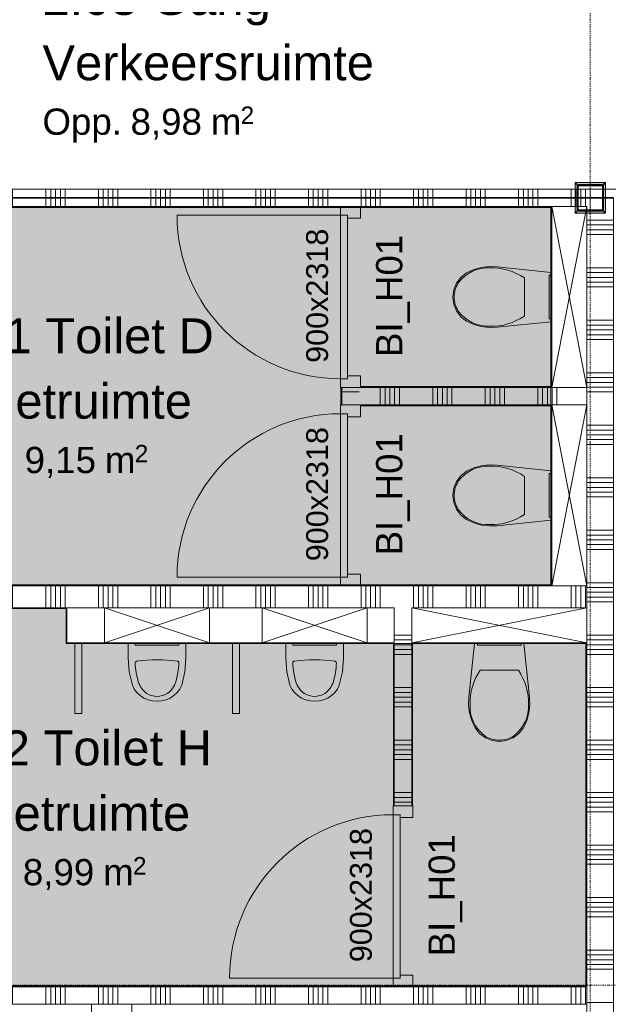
# Model space of a CAD drawing. Extents: x 0 to 92550, y 0 to 59400.
# Tile 36 of 94: x 24979 to 28342, y 33790 to 39418. Entities that reach past the tile are written whole.
import ezdxf
from ezdxf.xclip import XClip

# ---------------------------------------------------------------- set-up
doc = ezdxf.new("R2010")
doc.units = 0
doc.header["$MEASUREMENT"] = 0
doc.header["$XCLIPFRAME"] = 0
doc.linetypes.add('Streep-punt fijn', pattern=[1251.000023, 626.000023, -312.5, 0, -312.5])
doc.linetypes.add('Streeplijn grof', pattern=[937.5, 625, -312.5])
for name, color, linetype in [('ZZ 22 Binnenwand metal stud', 7, 'Continuous'), ('ZZ 28 HDC staalconstructies', 7, 'Continuous'), ('ZZ 34 Balustrades', 7, 'Continuous'), ('ZZ 42 Aftimmerwerk algemeen', 7, 'Continuous'), ('ZZ 42 Binnenwandafwerking wandtegelwerk', 7, 'Continuous'), ('ZZ 43 Vloerafwerking algemeen', 7, 'Continuous'), ('ZZ 61 Elektra', 7, 'Continuous'), ('ZZ 74 Sanitair', 7, 'Continuous'), ('ZZ A Stramien', 7, 'Continuous'), ('ZZ Aankleding 2D tek', 7, 'Continuous'), ('ZZ B Bouwbesluitlijnen', 7, 'Continuous'), ('ZZ Zone Gebruiksruimten', 7, 'Continuous')]:
    doc.layers.add(name, color=color, linetype=linetype)
doc.styles.add('GENERATED_STYLE_2', font='arial.ttf')

# ---------------------------------------------------------------- blocks, each defined once
blk = doc.blocks.new('*X45')
at = {"layer": 'ZZ 22 Binnenwand metal stud', "color": 7, "linetype": 'Continuous', "lineweight": 5, "ltscale": 0.01}
blk.add_line((28238.9, 38300), (28238.9, 38430), dxfattribs=at)
blk = doc.blocks.new('*X49')
at = {"layer": 'ZZ 22 Binnenwand metal stud', "color": 7, "linetype": 'Continuous', "lineweight": 5, "ltscale": 0.01}
blk.add_line((28238.9, 38430), (28238.9, 38450), dxfattribs=at)
blk = doc.blocks.new('*X87')
at = {"layer": 'ZZ 22 Binnenwand metal stud', "color": 7, "linetype": 'Continuous', "lineweight": 5, "ltscale": 0.01}
for p, q in [((23929.1, 38350), (23929.1, 38450)), ((23956.6, 38350), (23956.6, 38450)), ((23984, 38350), (23984, 38450)), ((24011.4, 38350), (24011.4, 38450)), ((24038.9, 38350), (24038.9, 38450)), ((24229.1, 38350), (24229.1, 38450)), ((24256.6, 38350), (24256.6, 38450)), ((24284, 38350), (24284, 38450)), ((24311.4, 38350), (24311.4, 38450)), ((24338.9, 38350), (24338.9, 38450)), ((24529.1, 38350), (24529.1, 38450)), ((24556.6, 38350), (24556.6, 38450)), ((24584, 38350), (24584, 38450)), ((24611.4, 38350), (24611.4, 38450)), ((24638.9, 38350), (24638.9, 38450)), ((24829.1, 38350), (24829.1, 38450)), ((24856.6, 38350), (24856.6, 38450)), ((24884, 38350), (24884, 38450)), ((24911.4, 38350), (24911.4, 38450)), ((24938.9, 38350), (24938.9, 38450)), ((25129.1, 38350), (25129.1, 38450)), ((25156.6, 38350), (25156.6, 38450)), ((25184, 38350), (25184, 38450)), ((25211.4, 38350), (25211.4, 38450)), ((25238.9, 38350), (25238.9, 38450)), ((25429.1, 38350), (25429.1, 38450)), ((25456.6, 38350), (25456.6, 38450)), ((25484, 38350), (25484, 38450)), ((25511.4, 38350), (25511.4, 38450)), ((25538.9, 38350), (25538.9, 38450)), ((25729.1, 38350), (25729.1, 38450)), ((25756.6, 38350), (25756.6, 38450)), ((25784, 38350), (25784, 38450)), ((25811.4, 38350), (25811.4, 38450)), ((25838.9, 38350), (25838.9, 38450)), ((26029.1, 38350), (26029.1, 38450)), ((26056.6, 38350), (26056.6, 38450)), ((26084, 38350), (26084, 38450)), ((26111.4, 38350), (26111.4, 38450)), ((26138.9, 38350), (26138.9, 38450)), ((26329.1, 38350), (26329.1, 38450)), ((26356.6, 38350), (26356.6, 38450)), ((26384, 38350), (26384, 38450)), ((26411.4, 38350), (26411.4, 38450)), ((26438.9, 38350), (26438.9, 38450)), ((26629.1, 38350), (26629.1, 38450)), ((26656.6, 38350), (26656.6, 38450)), ((26684, 38350), (26684, 38450)), ((26711.4, 38350), (26711.4, 38450)), ((26738.9, 38350), (26738.9, 38450)), ((26929.1, 38350), (26929.1, 38450)), ((26956.6, 38350), (26956.6, 38450)), ((26984, 38350), (26984, 38450)), ((27011.4, 38350), (27011.4, 38450)), ((27038.9, 38350), (27038.9, 38450)), ((27229.1, 38350), (27229.1, 38450)), ((27256.6, 38350), (27256.6, 38450)), ((27284, 38350), (27284, 38450)), ((27311.4, 38350), (27311.4, 38450)), ((27338.9, 38350), (27338.9, 38450)), ((27529.1, 38350), (27529.1, 38450)), ((27556.6, 38350), (27556.6, 38450)), ((27584, 38350), (27584, 38450)), ((27611.4, 38350), (27611.4, 38450)), ((27638.9, 38350), (27638.9, 38450)), ((27829.1, 38350), (27829.1, 38450)), ((27856.6, 38350), (27856.6, 38450)), ((27884, 38350), (27884, 38450)), ((27911.4, 38350), (27911.4, 38450)), ((27938.9, 38350), (27938.9, 38450)), ((28129.1, 38350), (28129.1, 38450)), ((28156.6, 38350), (28156.6, 38450)), ((28184, 38350), (28184, 38450)), ((28211.4, 38350), (28211.4, 38450))]:
    blk.add_line(p, q, dxfattribs=at)
blk = doc.blocks.new('*X88')
at = {"layer": 'ZZ 22 Binnenwand metal stud', "color": 7, "linetype": 'Continuous', "lineweight": 5, "ltscale": 0.01}
for p, q in [((23929.1, 33790), (23929.1, 33890)), ((23956.6, 33790), (23956.6, 33890)), ((23984, 33790), (23984, 33890)), ((24011.4, 33790), (24011.4, 33890)), ((24038.9, 33790), (24038.9, 33890)), ((24229.1, 33790), (24229.1, 33890)), ((24256.6, 33790), (24256.6, 33890)), ((24284, 33790), (24284, 33890)), ((24311.4, 33790), (24311.4, 33890)), ((24338.9, 33790), (24338.9, 33890)), ((24529.1, 33790), (24529.1, 33890)), ((24556.6, 33790), (24556.6, 33890)), ((24584, 33790), (24584, 33890)), ((24611.4, 33790), (24611.4, 33890)), ((24638.9, 33790), (24638.9, 33890)), ((24829.1, 33790), (24829.1, 33890)), ((24856.6, 33790), (24856.6, 33890)), ((24884, 33790), (24884, 33890)), ((24911.4, 33790), (24911.4, 33890)), ((24938.9, 33790), (24938.9, 33890)), ((25129.1, 33790), (25129.1, 33890)), ((25156.6, 33790), (25156.6, 33890)), ((25184, 33790), (25184, 33890)), ((25211.4, 33790), (25211.4, 33890)), ((25238.9, 33790), (25238.9, 33890)), ((25429.1, 33790), (25429.1, 33890)), ((25456.6, 33790), (25456.6, 33890)), ((25484, 33790), (25484, 33890)), ((25511.4, 33790), (25511.4, 33890)), ((25538.9, 33790), (25538.9, 33890)), ((25729.1, 33790), (25729.1, 33890)), ((25756.6, 33790), (25756.6, 33890)), ((25784, 33790), (25784, 33890)), ((25811.4, 33790), (25811.4, 33890)), ((25838.9, 33790), (25838.9, 33890)), ((26029.1, 33790), (26029.1, 33890)), ((26056.6, 33790), (26056.6, 33890)), ((26084, 33790), (26084, 33890)), ((26111.4, 33790), (26111.4, 33890)), ((26138.9, 33790), (26138.9, 33890)), ((26329.1, 33790), (26329.1, 33890)), ((26356.6, 33790), (26356.6, 33890)), ((26384, 33790), (26384, 33890)), ((26411.4, 33790), (26411.4, 33890)), ((26438.9, 33790), (26438.9, 33890)), ((26629.1, 33790), (26629.1, 33890)), ((26656.6, 33790), (26656.6, 33890)), ((26684, 33790), (26684, 33890)), ((26711.4, 33790), (26711.4, 33890)), ((26738.9, 33790), (26738.9, 33890)), ((26929.1, 33790), (26929.1, 33890)), ((26956.6, 33790), (26956.6, 33890)), ((26984, 33790), (26984, 33890)), ((27011.4, 33790), (27011.4, 33890)), ((27038.9, 33790), (27038.9, 33890)), ((27229.1, 33790), (27229.1, 33890)), ((27256.6, 33790), (27256.6, 33890)), ((27284, 33790), (27284, 33890)), ((27311.4, 33790), (27311.4, 33890)), ((27338.9, 33790), (27338.9, 33890)), ((27529.1, 33790), (27529.1, 33890)), ((27556.6, 33790), (27556.6, 33890)), ((27584, 33790), (27584, 33890)), ((27611.4, 33790), (27611.4, 33890)), ((27638.9, 33790), (27638.9, 33890)), ((27829.1, 33790), (27829.1, 33890)), ((27856.6, 33790), (27856.6, 33890)), ((27884, 33790), (27884, 33890)), ((27911.4, 33790), (27911.4, 33890)), ((27938.9, 33790), (27938.9, 33890)), ((28129.1, 33790), (28129.1, 33890)), ((28156.6, 33790), (28156.6, 33890)), ((28184, 33790), (28184, 33890)), ((28211.4, 33790), (28211.4, 33890))]:
    blk.add_line(p, q, dxfattribs=at)
blk = doc.blocks.new('*X95')
at = {"layer": 'ZZ 22 Binnenwand metal stud', "color": 7, "linetype": 'Continuous', "lineweight": 5, "ltscale": 0.01}
for p, q in [((28368.9, 38272.6), (28218.9, 38272.6)), ((28368.9, 38245.1), (28218.9, 38245.1)), ((28368.9, 38217.7), (28218.9, 38217.7)), ((28368.9, 38190.3), (28218.9, 38190.3)), ((28368.9, 38000), (28218.9, 38000)), ((28368.9, 37972.6), (28218.9, 37972.6)), ((28368.9, 37945.1), (28218.9, 37945.1)), ((28368.9, 37917.7), (28218.9, 37917.7)), ((28368.9, 37890.3), (28218.9, 37890.3)), ((28368.9, 37700), (28218.9, 37700)), ((28368.9, 37672.6), (28218.9, 37672.6)), ((28368.9, 37645.1), (28218.9, 37645.1)), ((28368.9, 37617.7), (28218.9, 37617.7)), ((28368.9, 37590.3), (28218.9, 37590.3)), ((28368.9, 37400), (28218.9, 37400)), ((28368.9, 37372.6), (28218.9, 37372.6)), ((28368.9, 37345.1), (28218.9, 37345.1)), ((28368.9, 37317.7), (28218.9, 37317.7)), ((28368.9, 37290.3), (28218.9, 37290.3)), ((28368.9, 37100), (28218.9, 37100)), ((28368.9, 37072.6), (28218.9, 37072.6)), ((28368.9, 37045.1), (28218.9, 37045.1)), ((28368.9, 37017.7), (28218.9, 37017.7)), ((28368.9, 36990.3), (28218.9, 36990.3)), ((28368.9, 36800), (28218.9, 36800)), ((28368.9, 36772.6), (28218.9, 36772.6)), ((28368.9, 36745.1), (28218.9, 36745.1)), ((28368.9, 36717.7), (28218.9, 36717.7)), ((28368.9, 36690.3), (28218.9, 36690.3)), ((28368.9, 36500), (28218.9, 36500)), ((28368.9, 36472.6), (28218.9, 36472.6)), ((28368.9, 36445.1), (28218.9, 36445.1)), ((28368.9, 36417.7), (28218.9, 36417.7)), ((28368.9, 36390.3), (28218.9, 36390.3)), ((28368.9, 36200), (28218.9, 36200)), ((28368.9, 36172.6), (28218.9, 36172.6)), ((28368.9, 36145.1), (28218.9, 36145.1)), ((28368.9, 36117.7), (28218.9, 36117.7)), ((28368.9, 36090.3), (28218.9, 36090.3)), ((28368.9, 35900), (28218.9, 35900)), ((28368.9, 35872.6), (28218.9, 35872.6)), ((28368.9, 35845.1), (28218.9, 35845.1)), ((28368.9, 35817.7), (28218.9, 35817.7)), ((28368.9, 35790.3), (28218.9, 35790.3)), ((28368.9, 35600), (28218.9, 35600)), ((28368.9, 35572.6), (28218.9, 35572.6)), ((28368.9, 35545.1), (28218.9, 35545.1)), ((28368.9, 35517.7), (28218.9, 35517.7)), ((28368.9, 35490.3), (28218.9, 35490.3)), ((28368.9, 35300), (28218.9, 35300)), ((28368.9, 35272.6), (28218.9, 35272.6)), ((28368.9, 35245.1), (28218.9, 35245.1)), ((28368.9, 35217.7), (28218.9, 35217.7)), ((28368.9, 35190.3), (28218.9, 35190.3)), ((28368.9, 35000), (28218.9, 35000)), ((28368.9, 34972.6), (28218.9, 34972.6)), ((28368.9, 34945.1), (28218.9, 34945.1)), ((28368.9, 34917.7), (28218.9, 34917.7)), ((28368.9, 34890.3), (28218.9, 34890.3)), ((28368.9, 34700), (28218.9, 34700)), ((28368.9, 34672.6), (28218.9, 34672.6)), ((28368.9, 34645.1), (28218.9, 34645.1)), ((28368.9, 34617.7), (28218.9, 34617.7)), ((28368.9, 34590.3), (28218.9, 34590.3)), ((28368.9, 34400), (28218.9, 34400)), ((28368.9, 34372.6), (28218.9, 34372.6)), ((28368.9, 34345.1), (28218.9, 34345.1)), ((28368.9, 34317.7), (28218.9, 34317.7)), ((28368.9, 34290.3), (28218.9, 34290.3)), ((28368.9, 34100), (28218.9, 34100)), ((28368.9, 34072.6), (28218.9, 34072.6)), ((28368.9, 34045.1), (28218.9, 34045.1)), ((28368.9, 34017.7), (28218.9, 34017.7)), ((28368.9, 33990.3), (28218.9, 33990.3)), ((28368.9, 33800), (28218.9, 33800))]:
    blk.add_line(p, q, dxfattribs=at)
blk = doc.blocks.new('*X125')
at = {"layer": 'ZZ 22 Binnenwand metal stud', "color": 7, "linetype": 'Continuous', "lineweight": 5, "ltscale": 0.01}
for p, q in [((27038.9, 37316), (27038.9, 37216)), ((27066.3, 37316), (27066.3, 37216)), ((27093.7, 37316), (27093.7, 37216)), ((27121.2, 37316), (27121.2, 37216)), ((27148.6, 37316), (27148.6, 37216)), ((27338.9, 37316), (27338.9, 37216)), ((27366.3, 37316), (27366.3, 37216)), ((27393.7, 37316), (27393.7, 37216)), ((27421.2, 37316), (27421.2, 37216)), ((27448.6, 37316), (27448.6, 37216)), ((27638.9, 37316), (27638.9, 37216)), ((27666.3, 37316), (27666.3, 37216)), ((27693.7, 37316), (27693.7, 37216)), ((27721.2, 37316), (27721.2, 37216)), ((27748.6, 37316), (27748.6, 37216)), ((27938.9, 37316), (27938.9, 37216)), ((27966.3, 37316), (27966.3, 37216)), ((27993.7, 37316), (27993.7, 37216)), ((28021.2, 37316), (28021.2, 37216)), ((28048.6, 37316), (28048.6, 37216))]:
    blk.add_line(p, q, dxfattribs=at)
blk = doc.blocks.new('*X126')
at = {"layer": 'ZZ 22 Binnenwand metal stud', "color": 7, "linetype": 'Continuous', "lineweight": 5, "ltscale": 0.01}
blk.add_line((26918.9, 37290.3), (26818.9, 37290.3), dxfattribs=at)
blk = doc.blocks.new('*X127')
at = {"layer": 'ZZ 22 Binnenwand metal stud', "color": 7, "linetype": 'Continuous', "lineweight": 5, "ltscale": 0.01}
for p, q in [((23929.1, 36101), (23929.1, 36182)), ((23956.6, 36101), (23956.6, 36182)), ((23984, 36101), (23984, 36182)), ((24011.4, 36101), (24011.4, 36182)), ((24038.9, 36101), (24038.9, 36182)), ((24229.1, 36101), (24229.1, 36182)), ((24256.6, 36101), (24256.6, 36182)), ((24284, 36101), (24284, 36182)), ((24311.4, 36101), (24311.4, 36182)), ((24338.9, 36101), (24338.9, 36182)), ((24529.1, 36101), (24529.1, 36182)), ((24556.6, 36101), (24556.6, 36182)), ((24584, 36101), (24584, 36182)), ((24611.4, 36101), (24611.4, 36182)), ((24638.9, 36101), (24638.9, 36182)), ((24829.1, 36101), (24829.1, 36182)), ((24856.6, 36101), (24856.6, 36182)), ((24884, 36101), (24884, 36182)), ((24911.4, 36101), (24911.4, 36182)), ((24938.9, 36101), (24938.9, 36182)), ((25129.1, 36101), (25129.1, 36182)), ((25156.6, 36101), (25156.6, 36182)), ((25184, 36101), (25184, 36182)), ((25211.4, 36101), (25211.4, 36182)), ((25238.9, 36101), (25238.9, 36182)), ((25429.1, 36101), (25429.1, 36182)), ((25456.6, 36101), (25456.6, 36182)), ((25484, 36101), (25484, 36182)), ((25511.4, 36101), (25511.4, 36182)), ((25538.9, 36101), (25538.9, 36182)), ((25729.1, 36101), (25729.1, 36182)), ((25756.6, 36101), (25756.6, 36182)), ((25784, 36101), (25784, 36182)), ((25811.4, 36101), (25811.4, 36182)), ((25838.9, 36101), (25838.9, 36182)), ((26029.1, 36101), (26029.1, 36182)), ((26056.6, 36101), (26056.6, 36182)), ((26084, 36101), (26084, 36182)), ((26111.4, 36101), (26111.4, 36182)), ((26138.9, 36101), (26138.9, 36182)), ((26329.1, 36101), (26329.1, 36182)), ((26356.6, 36101), (26356.6, 36182)), ((26384, 36101), (26384, 36182)), ((26411.4, 36101), (26411.4, 36182)), ((26438.9, 36101), (26438.9, 36182)), ((26629.1, 36101), (26629.1, 36182)), ((26656.6, 36101), (26656.6, 36182)), ((26684, 36101), (26684, 36182)), ((26711.4, 36101), (26711.4, 36182)), ((26738.9, 36101), (26738.9, 36182)), ((26929.1, 36101), (26929.1, 36182)), ((26956.6, 36101), (26956.6, 36182)), ((26984, 36101), (26984, 36182)), ((27011.4, 36101), (27011.4, 36182)), ((27038.9, 36101), (27038.9, 36182)), ((27229.1, 36101), (27229.1, 36182)), ((27256.6, 36101), (27256.6, 36182)), ((27284, 36101), (27284, 36182)), ((27311.4, 36101), (27311.4, 36182)), ((27338.9, 36101), (27338.9, 36182)), ((27529.1, 36101), (27529.1, 36182)), ((27556.6, 36101), (27556.6, 36182)), ((27584, 36101), (27584, 36182)), ((27611.4, 36101), (27611.4, 36182)), ((27638.9, 36101), (27638.9, 36182)), ((27829.1, 36101), (27829.1, 36182)), ((27856.6, 36101), (27856.6, 36182)), ((27884, 36101), (27884, 36182)), ((27911.4, 36101), (27911.4, 36182)), ((27938.9, 36101), (27938.9, 36182)), ((28129.1, 36101), (28129.1, 36182)), ((28156.6, 36101), (28156.6, 36182)), ((28184, 36101), (28184, 36182)), ((28211.4, 36101), (28211.4, 36182)), ((23929.1, 36057), (23929.1, 36101)), ((23956.6, 36057), (23956.6, 36101)), ((23984, 36057), (23984, 36101)), ((24011.4, 36057), (24011.4, 36101)), ((24038.9, 36057), (24038.9, 36101)), ((24229.1, 36057), (24229.1, 36101)), ((24256.6, 36057), (24256.6, 36101)), ((24284, 36057), (24284, 36101)), ((24311.4, 36057), (24311.4, 36101)), ((24338.9, 36057), (24338.9, 36101)), ((24529.1, 36057), (24529.1, 36101)), ((24556.6, 36057), (24556.6, 36101)), ((24584, 36057), (24584, 36101)), ((24611.4, 36057), (24611.4, 36101)), ((24638.9, 36057), (24638.9, 36101)), ((24829.1, 36057), (24829.1, 36101)), ((24856.6, 36057), (24856.6, 36101)), ((24884, 36057), (24884, 36101)), ((24911.4, 36057), (24911.4, 36101)), ((24938.9, 36057), (24938.9, 36101)), ((25129.1, 36057), (25129.1, 36101)), ((25156.6, 36057), (25156.6, 36101)), ((25184, 36057), (25184, 36101)), ((25211.4, 36057), (25211.4, 36101)), ((25238.9, 36057), (25238.9, 36101)), ((25429.1, 36057), (25429.1, 36101)), ((25456.6, 36057), (25456.6, 36101)), ((25484, 36057), (25484, 36101)), ((25511.4, 36057), (25511.4, 36101)), ((25538.9, 36057), (25538.9, 36101)), ((25729.1, 36057), (25729.1, 36101)), ((25756.6, 36057), (25756.6, 36101)), ((25784, 36057), (25784, 36101)), ((25811.4, 36057), (25811.4, 36101)), ((25838.9, 36057), (25838.9, 36101)), ((26029.1, 36057), (26029.1, 36101)), ((26056.6, 36057), (26056.6, 36101)), ((26084, 36057), (26084, 36101)), ((26111.4, 36057), (26111.4, 36101)), ((26138.9, 36057), (26138.9, 36101)), ((26329.1, 36057), (26329.1, 36101)), ((26356.6, 36057), (26356.6, 36101)), ((26384, 36057), (26384, 36101)), ((26411.4, 36057), (26411.4, 36101)), ((26438.9, 36057), (26438.9, 36101)), ((26629.1, 36057), (26629.1, 36101)), ((26656.6, 36057), (26656.6, 36101)), ((26684, 36057), (26684, 36101)), ((26711.4, 36057), (26711.4, 36101)), ((26738.9, 36057), (26738.9, 36101)), ((26929.1, 36057), (26929.1, 36101)), ((26956.6, 36057), (26956.6, 36101)), ((26984, 36057), (26984, 36101)), ((27011.4, 36057), (27011.4, 36101)), ((27038.9, 36057), (27038.9, 36101)), ((27229.1, 36057), (27229.1, 36101)), ((27256.6, 36057), (27256.6, 36101)), ((27284, 36057), (27284, 36101)), ((27311.4, 36057), (27311.4, 36101)), ((27338.9, 36057), (27338.9, 36101)), ((27529.1, 36057), (27529.1, 36101)), ((27556.6, 36057), (27556.6, 36101)), ((27584, 36057), (27584, 36101)), ((27611.4, 36057), (27611.4, 36101)), ((27638.9, 36057), (27638.9, 36101)), ((27829.1, 36057), (27829.1, 36101)), ((27856.6, 36057), (27856.6, 36101)), ((27884, 36057), (27884, 36101)), ((27911.4, 36057), (27911.4, 36101)), ((27938.9, 36057), (27938.9, 36101)), ((28129.1, 36057), (28129.1, 36101)), ((28156.6, 36057), (28156.6, 36101)), ((28184, 36057), (28184, 36101)), ((28211.4, 36057), (28211.4, 36101))]:
    blk.add_line(p, q, dxfattribs=at)
blk = doc.blocks.new('*X128')
at = {"layer": 'ZZ 22 Binnenwand metal stud', "color": 7, "linetype": 'Continuous', "lineweight": 5, "ltscale": 0.01}
for p, q in [((27137.2, 35900), (27118.9, 35900)), ((27137.2, 35872.6), (27118.9, 35872.6)), ((27218.9, 35900), (27137.2, 35900)), ((27218.9, 35872.6), (27137.2, 35872.6)), ((27137.2, 35845.1), (27118.9, 35845.1)), ((27137.2, 35817.7), (27118.9, 35817.7)), ((27218.9, 35845.1), (27137.2, 35845.1)), ((27218.9, 35817.7), (27137.2, 35817.7)), ((27137.2, 35790.3), (27118.9, 35790.3)), ((27218.9, 35790.3), (27137.2, 35790.3)), ((27137.2, 35600), (27118.9, 35600)), ((27137.2, 35572.6), (27118.9, 35572.6)), ((27218.9, 35600), (27137.2, 35600)), ((27218.9, 35572.6), (27137.2, 35572.6)), ((27137.2, 35545.1), (27118.9, 35545.1)), ((27137.2, 35517.7), (27118.9, 35517.7)), ((27218.9, 35545.1), (27137.2, 35545.1)), ((27218.9, 35517.7), (27137.2, 35517.7)), ((27137.2, 35490.3), (27118.9, 35490.3)), ((27218.9, 35490.3), (27137.2, 35490.3)), ((27137.2, 35300), (27118.9, 35300)), ((27218.9, 35300), (27137.2, 35300)), ((27137.2, 35272.6), (27118.9, 35272.6)), ((27137.2, 35245.1), (27118.9, 35245.1)), ((27218.9, 35272.6), (27137.2, 35272.6)), ((27218.9, 35245.1), (27137.2, 35245.1)), ((27137.2, 35217.7), (27118.9, 35217.7)), ((27137.2, 35190.3), (27118.9, 35190.3)), ((27218.9, 35217.7), (27137.2, 35217.7)), ((27218.9, 35190.3), (27137.2, 35190.3)), ((27137.2, 35000), (27118.9, 35000)), ((27137.2, 34972.6), (27118.9, 34972.6)), ((27218.9, 35000), (27137.2, 35000)), ((27218.9, 34972.6), (27137.2, 34972.6)), ((27137.2, 34945.1), (27118.9, 34945.1)), ((27218.9, 34945.1), (27137.2, 34945.1))]:
    blk.add_line(p, q, dxfattribs=at)
blk = doc.blocks.new('Drawing_1_1', base_point=(5738.9, 6500))
at = {"layer": 'ZZ 28 HDC staalconstructies', "linetype": 'Continuous', "lineweight": 0, "true_color": 0x000000}
h = blk.add_hatch(dxfattribs=at)
h.set_pattern_fill('515_Staal_0001', color=18, style=0, pattern_type=2)
h.set_pattern_definition([(225, (28163.87, 38465), (-159.1, 159.1), []), (225, (28110.83, 38518.03), (-159.1, 159.1), [])])
h.paths.add_polyline_path([(28303.9, 38475), (28173.9, 38475, 0.414214), (28163.9, 38465), (28163.9, 38335, 0.414214), (28173.9, 38325), (28303.9, 38325, 0.414214), (28313.9, 38335), (28313.9, 38465, 0.414214)])
h.paths.add_polyline_path([(28303.9, 38470, -0.414214), (28308.9, 38465), (28308.9, 38335, -0.414214), (28303.9, 38330), (28173.9, 38330, -0.414214), (28168.9, 38335), (28168.9, 38465, -0.414214), (28173.9, 38470)], flags=0)
at = {"layer": 'ZZ 42 Aftimmerwerk algemeen', "linetype": 'Continuous', "lineweight": 0, "true_color": 0x7f7f7f}
for points in [[(28163.9, 38475), (28151.9, 38487), (28151.9, 38475)], [(28163.9, 38487), (28151.9, 38487), (28163.9, 38475)], [(28163.9, 38325), (28163.9, 38475), (28151.9, 38475), (28151.9, 38325)], [(28163.9, 38475), (28313.9, 38475), (28313.9, 38487), (28163.9, 38487)], [(28313.9, 38475), (28325.9, 38487), (28313.9, 38487)], [(28313.9, 38475), (28325.9, 38475), (28325.9, 38487)], [(28313.9, 38475), (28313.9, 38325), (28325.9, 38325), (28325.9, 38475)], [(28163.9, 38325), (28151.9, 38313), (28163.9, 38313)], [(28151.9, 38325), (28151.9, 38313), (28163.9, 38325)], [(28313.9, 38325), (28163.9, 38325), (28163.9, 38313), (28313.9, 38313)], [(28313.9, 38313), (28325.9, 38313), (28313.9, 38325)], [(28313.9, 38325), (28325.9, 38313), (28325.9, 38325)]]:
    blk.add_hatch(color=8, dxfattribs=at).paths.add_polyline_path(points)
at = {"layer": 'ZZ 42 Binnenwandafwerking wandtegelwerk', "linetype": 'Continuous', "lineweight": 0, "true_color": 0x7f7f7f}
for points in [[(23773.9, 38345), (26813.9, 38345), (26813.9, 38350), (23773.9, 38350)], [(26813.9, 38345), (26818.9, 38350), (26813.9, 38350)], [(28013.9, 38350), (26918.9, 38350), (26923.9, 38345), (28013.9, 38345)], [(28013.9, 38345), (28018.9, 38350), (28013.9, 38350)], [(28013.9, 38345), (28018.9, 38345), (28018.9, 38350)], [(28013.9, 38345), (28013.9, 37321), (28018.9, 37321), (28018.9, 38345)], [(26818.9, 37316), (26813.9, 37316), (26813.9, 37216), (26818.9, 37216)], [(28013.9, 37321), (26923.9, 37321), (26918.9, 37316), (28013.9, 37316)], [(28013.9, 37316), (28018.9, 37316), (28013.9, 37321)], [(28013.9, 37321), (28018.9, 37316), (28018.9, 37321)], [(28013.9, 37216), (26918.9, 37216), (26923.9, 37211), (28013.9, 37211)], [(28013.9, 37211), (28018.9, 37211), (28018.9, 37216)], [(28013.9, 37211), (28018.9, 37216), (28013.9, 37216)], [(28013.9, 37211), (28013.9, 36187), (28018.9, 36187), (28018.9, 37211)], [(26813.9, 36187), (23773.9, 36187), (23773.9, 36182), (26813.9, 36182)], [(26813.9, 36182), (26818.9, 36182), (26813.9, 36187)], [(28013.9, 36187), (26923.9, 36187), (26918.9, 36182), (28013.9, 36182)], [(28013.9, 36187), (28018.9, 36182), (28018.9, 36187)], [(28013.9, 36182), (28018.9, 36182), (28013.9, 36187)], [(23773.9, 36052), (25243.9, 36052), (25243.9, 36057), (23773.9, 36057)], [(25243.9, 36052), (25248.9, 36052), (25248.9, 36057)], [(25243.9, 36052), (25248.9, 36057), (25243.9, 36057)], [(25243.9, 36052), (25243.9, 35857), (25248.9, 35857), (25248.9, 36052)], [(25248.9, 35857), (25243.9, 35857), (25243.9, 35852)], [(25248.9, 35857), (25243.9, 35852), (25248.9, 35852)], [(25248.9, 35852), (27113.9, 35852), (27113.9, 35857), (25248.9, 35857)], [(27113.9, 35852), (27118.9, 35852), (27118.9, 35857)], [(27113.9, 35852), (27118.9, 35857), (27113.9, 35857)], [(27113.9, 35852), (27113.9, 34924), (27118.9, 34924), (27118.9, 35852)], [(27223.9, 35852), (27218.9, 35857), (27218.9, 35852)], [(27223.9, 35857), (27218.9, 35857), (27223.9, 35852)], [(27223.9, 35852), (27218.9, 35852), (27218.9, 34924), (27223.9, 34924)], [(27223.9, 35852), (28213.9, 35852), (28213.9, 35857), (27223.9, 35857)], [(28213.9, 35852), (28218.9, 35852), (28218.9, 35857)], [(28213.9, 35852), (28218.9, 35857), (28213.9, 35857)], [(28213.9, 35852), (28213.9, 33895), (28218.9, 33895), (28218.9, 35852)], [(27113.9, 33895), (23695.9, 33895), (23695.9, 33890), (27113.9, 33890)], [(27113.9, 33890), (27118.9, 33890), (27113.9, 33895)], [(27223.9, 33895), (27218.9, 33890), (27223.9, 33890)], [(28213.9, 33895), (27223.9, 33895), (27223.9, 33890), (28213.9, 33890)], [(28213.9, 33890), (28218.9, 33890), (28213.9, 33895)], [(28213.9, 33895), (28218.9, 33890), (28218.9, 33895)]]:
    blk.add_hatch(color=8, dxfattribs=at).paths.add_polyline_path(points)
at = {"layer": 'ZZ Aankleding 2D tek', "linetype": 'Continuous', "lineweight": 0, "true_color": 0xe4e7e8}
for points in [[(23693.9, 38345), (23693.9, 36187), (28013.9, 36187), (28013.9, 38345)], [(23693.9, 33895), (28218.9, 33895), (28218.9, 35852), (25243.9, 35852), (25243.9, 36052), (23693.9, 36052)]]:
    blk.add_hatch(color=254, dxfattribs=at).paths.add_polyline_path(points)
at = {"layer": 'ZZ 22 Binnenwand metal stud', "color": 7, "linetype": 'Continuous', "lineweight": 9, "ltscale": 0.01}
for p, q in [((26925.9, 38350), (26811.9, 38350)), ((26811.9, 38350), (26811.9, 38300)), ((26925.9, 38283), (26925.9, 38350)), ((26811.9, 38300), (25877.9, 38300)), ((26811.9, 38300), (26851.9, 38300)), ((26811.9, 37366), (26811.9, 38300)), ((26811.9, 38300), (26851.9, 38300)), ((26851.9, 38300), (26851.9, 38283)), ((26851.9, 38300), (26851.9, 37366)), ((26851.9, 38283), (26925.9, 38283)), ((26925.9, 37383), (26851.9, 37383)), ((26851.9, 37383), (26851.9, 37366)), ((26925.9, 37316), (26925.9, 37383)), ((26851.9, 37366), (26811.9, 37366)), ((26811.9, 37366), (26811.9, 37316)), ((26851.9, 37366), (26811.9, 37366)), ((26811.9, 37316), (26925.9, 37316)), ((26811.9, 37166), (26811.9, 37216)), ((26811.9, 37216), (26925.9, 37216)), ((26925.9, 37216), (26925.9, 37149)), ((26851.9, 37166), (26811.9, 37166)), ((26811.9, 37166), (26811.9, 36232)), ((26851.9, 37166), (26811.9, 37166)), ((26851.9, 37149), (26851.9, 37166)), ((26851.9, 36232), (26851.9, 37166)), ((26925.9, 37149), (26851.9, 37149)), ((26851.9, 36232), (26851.9, 36249)), ((26851.9, 36249), (26925.9, 36249)), ((26925.9, 36249), (26925.9, 36182)), ((26811.9, 36232), (25877.9, 36232)), ((26811.9, 36182), (26811.9, 36232)), ((26811.9, 36232), (26851.9, 36232)), ((26811.9, 36232), (26851.9, 36232)), ((26925.9, 36182), (26811.9, 36182)), ((27111.9, 34874), (27111.9, 34924)), ((27111.9, 34924), (27225.9, 34924)), ((27225.9, 34924), (27225.9, 34857)), ((27151.9, 34874), (27111.9, 34874)), ((27111.9, 34874), (27111.9, 33940)), ((27151.9, 34874), (27111.9, 34874)), ((27151.9, 34857), (27151.9, 34874)), ((27151.9, 33940), (27151.9, 34874)), ((27225.9, 34857), (27151.9, 34857)), ((27111.9, 33940), (26177.9, 33940)), ((27111.9, 33890), (27111.9, 33940)), ((27111.9, 33940), (27151.9, 33940)), ((27111.9, 33940), (27151.9, 33940)), ((27151.9, 33940), (27151.9, 33957)), ((27151.9, 33957), (27225.9, 33957)), ((27225.9, 33957), (27225.9, 33890)), ((27225.9, 33890), (27111.9, 33890))]:
    blk.add_line(p, q, dxfattribs=at)
at = {"layer": 'ZZ 22 Binnenwand metal stud', "color": 7, "linetype": 'Continuous', "lineweight": 15, "ltscale": 0.01}
for p, q in [((26818.9, 38350), (26918.9, 38350)), ((26818.9, 38350), (26918.9, 38350)), ((26818.9, 38350), (26918.9, 38350)), ((26818.9, 37316), (26918.9, 37316)), ((26818.9, 37316), (26918.9, 37316)), ((26818.9, 37316), (26918.9, 37316)), ((26818.9, 37216), (26918.9, 37216)), ((26818.9, 37216), (26918.9, 37216)), ((26818.9, 37216), (26918.9, 37216)), ((26818.9, 36182), (26918.9, 36182)), ((26818.9, 36182), (26918.9, 36182)), ((26818.9, 36182), (26918.9, 36182)), ((27118.9, 34924), (27218.9, 34924)), ((27118.9, 34924), (27218.9, 34924)), ((27118.9, 34924), (27218.9, 34924)), ((27118.9, 33890), (27218.9, 33890)), ((27118.9, 33890), (27218.9, 33890)), ((27118.9, 33890), (27218.9, 33890))]:
    blk.add_line(p, q, dxfattribs=at)
at = {"layer": 'ZZ 22 Binnenwand metal stud', "color": 7, "linetype": 'Continuous', "lineweight": 15, "ltscale": 0.01, "flags": 128}
for points in [[(28218.9, 38450), (23745.9, 38450)], [(29673.9, 38450), (28218.9, 38450)], [(23745.9, 38350), (26818.9, 38350)], [(26918.9, 38350), (28218.9, 38350)], [(28218.9, 38350), (28218.9, 38300)], [(28218.9, 38300), (28218.9, 37316)], [(26818.9, 37316), (26818.9, 37216)], [(28218.9, 37316), (26918.9, 37316)], [(26918.9, 37216), (28218.9, 37216)], [(28218.9, 37216), (28218.9, 36182)], [(26818.9, 36182), (23768.9, 36182)], [(28218.9, 36182), (26918.9, 36182)], [(23768.9, 36057), (27118.9, 36057)], [(27118.9, 36057), (27118.9, 34924)], [(27218.9, 36057), (28218.9, 36057)], [(27218.9, 34924), (27218.9, 36057)], [(28218.9, 36057), (28218.9, 33890)], [(27118.9, 33890), (23768.9, 33890)], [(28218.9, 33890), (27218.9, 33890)], [(23768.9, 33790), (28218.9, 33790)], [(28218.9, 33790), (28218.9, 31465)]]:
    blk.add_lwpolyline(points, dxfattribs=at)
at = {"layer": 'ZZ 22 Binnenwand metal stud', "color": 7, "linetype": 'Continuous', "lineweight": 9, "ltscale": 0.01}
for centre, start, end in [((26811.9, 38300), 180, 270), ((26811.9, 36232), 90, 180), ((27111.9, 33940), 90, 180)]:
    blk.add_arc(centre, 934, start, end, dxfattribs=at)
at = {"layer": 'ZZ 28 HDC staalconstructies', "color": 7, "linetype": 'Continuous', "lineweight": 25, "ltscale": 0.01, "flags": 128}
for points in [[(28303.9, 38475), (28173.9, 38475, 0.414214), (28163.9, 38465), (28163.9, 38335, 0.414214), (28173.9, 38325), (28303.9, 38325, 0.414214), (28313.9, 38335), (28313.9, 38465, 0.414214)], [(28303.9, 38470, -0.414214), (28308.9, 38465), (28308.9, 38335, -0.414214), (28303.9, 38330), (28173.9, 38330, -0.414214), (28168.9, 38335), (28168.9, 38465, -0.414214), (28173.9, 38470)]]:
    blk.add_lwpolyline(points, format="xyb", close=True, dxfattribs=at)
at = {"layer": 'ZZ 42 Aftimmerwerk algemeen', "color": 7, "linetype": 'Continuous', "lineweight": 9, "ltscale": 0.01, "flags": 128}
for points in [[(28151.9, 38487), (28151.9, 38475)], [(28313.9, 38487), (28151.9, 38487)], [(28151.9, 38475), (28151.9, 38313)], [(28163.9, 38475), (28313.9, 38475)], [(28163.9, 38325), (28163.9, 38475)], [(28325.9, 38487), (28313.9, 38487)], [(28313.9, 38475), (28313.9, 38325)], [(28325.9, 38313), (28325.9, 38487)], [(28151.9, 38313), (28163.9, 38313)], [(28313.9, 38325), (28163.9, 38325)], [(28163.9, 38313), (28313.9, 38313)], [(28325.9, 38313), (28313.9, 38313)]]:
    blk.add_lwpolyline(points, dxfattribs=at)
at = {"layer": 'ZZ 42 Binnenwandafwerking wandtegelwerk', "color": 7, "linetype": 'Continuous', "lineweight": 9, "ltscale": 0.01}
for p, q in [((26813.9, 38350), (26818.9, 38350)), ((26813.9, 38350), (26818.9, 38350)), ((26813.9, 37316), (26818.9, 37316)), ((26813.9, 37316), (26818.9, 37316)), ((26813.9, 37216), (26818.9, 37216)), ((26813.9, 37216), (26818.9, 37216)), ((26813.9, 36182), (26818.9, 36182)), ((26813.9, 36182), (26818.9, 36182)), ((27113.9, 34924), (27118.9, 34924)), ((27113.9, 34924), (27118.9, 34924)), ((27223.9, 34924), (27218.9, 34924)), ((27223.9, 34924), (27218.9, 34924)), ((27113.9, 33890), (27118.9, 33890)), ((27113.9, 33890), (27118.9, 33890)), ((27223.9, 33890), (27218.9, 33890)), ((27223.9, 33890), (27218.9, 33890))]:
    blk.add_line(p, q, dxfattribs=at)
at = {"layer": 'ZZ 42 Binnenwandafwerking wandtegelwerk', "color": 7, "linetype": 'Continuous', "lineweight": 9, "ltscale": 0.01, "flags": 128}
for points in [[(26818.9, 38350), (23773.9, 38350)], [(23773.9, 38345), (26813.9, 38345)], [(28013.9, 38350), (26918.9, 38350)], [(26923.9, 38345), (28013.9, 38345)], [(28018.9, 38350), (28013.9, 38350)], [(28013.9, 38345), (28013.9, 37321)], [(28018.9, 37316), (28018.9, 38350)], [(26813.9, 37316), (26813.9, 37216)], [(26818.9, 37216), (26818.9, 37316)], [(26918.9, 37316), (28013.9, 37316)], [(28013.9, 37321), (26923.9, 37321)], [(28018.9, 37316), (28013.9, 37316)], [(28018.9, 37216), (26918.9, 37216)], [(26923.9, 37211), (28013.9, 37211)], [(28013.9, 37211), (28013.9, 36187)], [(28018.9, 37216), (28018.9, 37211)], [(28018.9, 36187), (28018.9, 37211)], [(23768.9, 36182), (26818.9, 36182)], [(26813.9, 36187), (23773.9, 36187)], [(26918.9, 36182), (28018.9, 36182)], [(28013.9, 36187), (26923.9, 36187)], [(28018.9, 36182), (28018.9, 36187)], [(25248.9, 36057), (23768.9, 36057)], [(23773.9, 36052), (25243.9, 36052)], [(25243.9, 36052), (25243.9, 35857)], [(25248.9, 36057), (25248.9, 36052)], [(25248.9, 35857), (25248.9, 36052)], [(25243.9, 35852), (25243.9, 35857)], [(25243.9, 35852), (27113.9, 35852)], [(27118.9, 35857), (25248.9, 35857)], [(27113.9, 35852), (27113.9, 34924)], [(27118.9, 35857), (27118.9, 35852)], [(27118.9, 34924), (27118.9, 35852)], [(27218.9, 35857), (27218.9, 35852)], [(28218.9, 35857), (27218.9, 35857)], [(27218.9, 35852), (27218.9, 34924)], [(27223.9, 35852), (28213.9, 35852)], [(27223.9, 34924), (27223.9, 35852)], [(28213.9, 35852), (28213.9, 33895)], [(28218.9, 35857), (28218.9, 35852)], [(28218.9, 33890), (28218.9, 35852)], [(23695.9, 33890), (27118.9, 33890)], [(27113.9, 33895), (23773.9, 33895)], [(27218.9, 33890), (28213.9, 33890)], [(28213.9, 33895), (27223.9, 33895)], [(28218.9, 33890), (28213.9, 33890)]]:
    blk.add_lwpolyline(points, dxfattribs=at)
at = {"layer": 'ZZ 43 Vloerafwerking algemeen', "color": 7, "linetype": 'Continuous', "lineweight": 15, "ltscale": 0.01, "flags": 128}
blk.add_lwpolyline([(28218.9, 28680), (28218.9, 38313), (28151.9, 38313), (28151.9, 38487), (28325.9, 38487), (28325.9, 38450), (42238.9, 38450)], dxfattribs=at)
at = {"layer": 'ZZ 61 Elektra', "color": 7, "linetype": 'Continuous', "lineweight": 5, "ltscale": 0.01, "flags": 128}
blk.add_lwpolyline([(25388.9, 33790), (24789.9, 33790), (24789.9, 33489.4), (25388.9, 33489.4), (25388.9, 33790), (25388.9, 33489.4), (24789.9, 33489.4), (24789.9, 33790)], close=True, dxfattribs=at)
at = {"layer": 'ZZ 74 Sanitair', "color": 7, "linetype": 'Continuous', "lineweight": 9, "ltscale": 0.01}
for p, q in [((28018.9, 38350), (28218.9, 37316)), ((28218.9, 38350), (28018.9, 37316)), ((27862.5, 37833), (27862.5, 37941.9)), ((27862.5, 37724.1), (27862.5, 37833)), ((28018.9, 37216), (28218.9, 36182)), ((28218.9, 37216), (28018.9, 36182)), ((27862.5, 36807.9), (27862.5, 36699)), ((27862.5, 36699), (27862.5, 36590.1)), ((26063.9, 35857), (25463.9, 36057)), ((26063.9, 36057), (25463.9, 35857)), ((26963.9, 35857), (26363.9, 36057)), ((26963.9, 36057), (26363.9, 35857)), ((28218.9, 35857), (27218.9, 36057)), ((28218.9, 36057), (27218.9, 35857)), ((27609.9, 35700.6), (27718.9, 35700.6)), ((27718.9, 35700.6), (27827.8, 35700.6))]:
    blk.add_line(p, q, dxfattribs=at)
at = {"layer": 'ZZ 74 Sanitair', "color": 7, "linetype": 'Continuous', "lineweight": 9, "ltscale": 0.01, "flags": 128}
for points in [[(28018.9, 38350), (28018.9, 37316), (28218.9, 37316), (28218.9, 38350)], [(27617.1, 38002.4), (27573.6, 37990), (27532.5, 37971), (27500, 37945.4), (27475, 37912.4), (27459.3, 37874), (27453.9, 37833), (27459.3, 37792), (27475, 37753.6), (27500, 37720.6), (27532.5, 37695), (27573.6, 37676), (27617.1, 37663.6), (27662, 37658.1), (27707.3, 37659.7), (28013.9, 37692), (28013.9, 37974), (27707.3, 38006.3), (27662, 38007.9)], [(28018.9, 37958), (28003.9, 37958), (28003.9, 37708), (28018.9, 37708)], [(28018.9, 37216), (28018.9, 36182), (28218.9, 36182), (28218.9, 37216)], [(27617.1, 36529.6), (27573.6, 36542), (27532.5, 36561), (27500, 36586.6), (27475, 36619.6), (27459.3, 36658), (27453.9, 36699), (27459.3, 36740), (27475, 36778.4), (27500, 36811.4), (27532.5, 36837), (27573.6, 36856), (27617.1, 36868.4), (27662, 36873.9), (27707.3, 36872.3), (28013.9, 36840), (28013.9, 36558), (27707.3, 36525.7), (27662, 36524.1)], [(28018.9, 36824), (28003.9, 36824), (28003.9, 36574), (28018.9, 36574)], [(26063.9, 35857), (25463.9, 35857), (25463.9, 36057), (26063.9, 36057)], [(26963.9, 35857), (26363.9, 35857), (26363.9, 36057), (26963.9, 36057)], [(28218.9, 35857), (27218.9, 35857), (27218.9, 36057), (28218.9, 36057)], [(25293.9, 35452), (25333.9, 35452), (25333.9, 35852), (25293.9, 35852)], [(25905, 35614.2), (25922.9, 35690.8), (25928.9, 35769), (25928.9, 35852), (25598.9, 35852), (25598.9, 35769), (25604.9, 35690.8), (25622.8, 35614.2), (25633.8, 35592.1), (25648.8, 35572.1), (25667.3, 35554.8), (25688.7, 35540.8), (25712.5, 35530.5), (25737.8, 35524.1), (25763.9, 35522), (25790, 35524.1), (25815.3, 35530.5), (25839, 35540.8), (25860.4, 35554.8), (25878.9, 35572.1), (25893.9, 35592.1)], [(25888.9, 35857), (25888.9, 35842), (25638.9, 35842), (25638.9, 35857)], [(26193.9, 35452), (26233.9, 35452), (26233.9, 35852), (26193.9, 35852)], [(26805, 35614.2), (26822.9, 35690.8), (26828.9, 35769), (26828.9, 35852), (26498.9, 35852), (26498.9, 35769), (26504.9, 35690.8), (26522.8, 35614.2), (26533.8, 35592.1), (26548.8, 35572.1), (26567.3, 35554.8), (26588.7, 35540.8), (26612.5, 35530.5), (26637.8, 35524.1), (26663.9, 35522), (26690, 35524.1), (26715.3, 35530.5), (26739, 35540.8), (26760.4, 35554.8), (26778.9, 35572.1), (26793.9, 35592.1)], [(26788.9, 35857), (26788.9, 35842), (26538.9, 35842), (26538.9, 35857)], [(27888.3, 35455.3), (27875.9, 35411.7), (27856.9, 35370.7), (27831.3, 35338.1), (27798.2, 35313.2), (27759.9, 35297.4), (27718.9, 35292), (27677.8, 35297.4), (27639.5, 35313.2), (27606.5, 35338.1), (27580.9, 35370.7), (27561.8, 35411.7), (27549.4, 35455.3), (27544, 35500.2), (27545.5, 35545.4), (27577.9, 35852), (27859.8, 35852), (27892.2, 35545.4), (27893.8, 35500.2)], [(27843.9, 35857), (27843.9, 35842), (27593.9, 35842), (27593.9, 35857)]]:
    blk.add_lwpolyline(points, close=True, dxfattribs=at)
at = {"layer": 'ZZ 74 Sanitair', "color": 7, "linetype": 'Continuous', "lineweight": 9, "ltscale": 0.01}
for centre, major_axis, ratio, start_param, end_param in [((27653.1, 37743.5), (0, 256.9), 0.875546, 6.227454, 7.128043), ((27674.4, 37574.9), (0, 425.3), 0.875546, 5.753781, 6.306801), ((27582.7, 37832.2), (0, 138.5), 0.875546, 0.938292, 1.564936), ((27582.7, 37833.8), (0, 138.5), 0.875546, 1.576657, 2.203301), ((27653.1, 37922.5), (0, 256.9), 0.875546, 2.296732, 3.19732), ((27674.4, 38091.1), (0, 425.3), 0.875546, 3.117975, 3.670995), ((27653.1, 36609.5), (0, 256.9), 0.875546, 6.227458, 7.128046), ((27674.4, 36440.9), (0, 425.3), 0.875546, 5.753783, 6.306803), ((27582.7, 36698.2), (0, 138.5), 0.875546, 0.938292, 1.564935), ((27582.7, 36699.8), (0, 138.5), 0.875546, 1.576657, 2.203301), ((27653.1, 36788.5), (0, 256.9), 0.875546, 2.296735, 3.197324), ((27674.4, 36957.1), (0, 425.3), 0.875546, 3.117977, 3.670997), ((25652, 35740.1), (13.3, 0), 0.93164, 1.753661, 3.055796), ((26203.8, 35768.5), (565.8, 0), 0.93164, 3.193476, 3.39964), ((25763.9, 35009), (806, 0), 0.93164, 1.428537, 1.713056), ((25323.9, 35768.5), (565.8, 0), 0.93164, 6.025138, 6.231302), ((25875.7, 35740.1), (13.3, 0), 0.93164, 0.085797, 1.387931), ((26552, 35740.1), (13.3, 0), 0.93164, 1.753661, 3.055796), ((27103.8, 35768.5), (565.8, 0), 0.93164, 3.193476, 3.39964), ((26663.9, 35009), (806, 0), 0.93164, 1.428537, 1.713056), ((26223.9, 35768.5), (565.8, 0), 0.93164, 6.025138, 6.231302), ((26775.7, 35740.1), (13.3, 0), 0.93164, 0.085797, 1.387931), ((27977, 35512.6), (425.3, 0), 0.875546, 2.61219, 3.165211), ((27460.8, 35512.6), (425.3, 0), 0.875546, 6.259569, 6.81259), ((25793.5, 35670.8), (142.3, 0), 0.93164, 3.42286, 4.04878), ((25734.3, 35670.8), (142.3, 0), 0.93164, 5.375998, 6.001918), ((26693.5, 35670.8), (142.3, 0), 0.93164, 3.42286, 4.04878), ((26634.3, 35670.8), (142.3, 0), 0.93164, 5.375998, 6.001918), ((25763.9, 35649.5), (106.5, 0), 0.93164, 4.135515, 5.289263), ((26663.9, 35649.5), (106.5, 0), 0.93164, 4.135515, 5.289263), ((27808.3, 35491.2), (256.9, 0), 0.875546, 3.085865, 3.986454), ((27629.4, 35491.2), (256.9, 0), 0.875546, 5.438328, 6.338917), ((27719.7, 35420.8), (138.5, 0), 0.875546, 4.079884, 4.706528), ((27718.1, 35420.8), (138.5, 0), 0.875546, 4.71825, 5.344893)]:
    blk.add_ellipse(centre, major_axis=major_axis, ratio=ratio, start_param=start_param, end_param=end_param, dxfattribs=at)
at = {"layer": 'ZZ A Stramien', "color": 7, "linetype": 'Streep-punt fijn', "lineweight": 9, "ltscale": 0.01}
for p, q in [((28238.9, 6500), (28238.9, 52900)), ((8788.9, 33900), (61238.9, 33900))]:
    blk.add_line(p, q, dxfattribs=at)
at = {"layer": 'ZZ B Bouwbesluitlijnen', "color": 255, "linetype": 'Continuous', "lineweight": 0, "ltscale": 0.01, "flags": 128}
blk.add_lwpolyline([(28371.4, 28002.5), (52706.4, 28002.5), (52706.4, 24697.5), (50606.4, 24697.5), (50606.4, 11218), (60020.9, 11218), (60020.9, 34182), (43520.9, 34182), (43520.9, 48182), (20738.9, 48182), (19796.4, 47413.7), (19796.4, 40012.5), (23638.9, 40012.5), (23638.9, 38400), (28371.4, 38400)], close=True, dxfattribs=at)
at = {"layer": 'ZZ B Bouwbesluitlijnen', "color": 1, "linetype": 'Streeplijn grof', "lineweight": 35, "ltscale": 0.01, "flags": 128}
for points in [[(23638.9, 38400), (28371.4, 38400)], [(28371.4, 38400), (23638.9, 38400)]]:
    blk.add_lwpolyline(points, dxfattribs=at)
at = {"layer": 'ZZ Zone Gebruiksruimten', "color": 255, "linetype": 'Continuous', "lineweight": 0, "ltscale": 0.01, "flags": 128}
for points in [[(23688.9, 39950), (23688.9, 38450), (29673.9, 38450), (29673.9, 39950)], [(23773.9, 38345), (23773.9, 36187), (28013.9, 36187), (28013.9, 38345)], [(23773.9, 36052), (23773.9, 33895), (28218.9, 33895), (28218.9, 35852), (25243.9, 35852), (25243.9, 36052)], [(25618.9, 33790), (23768.9, 33790), (23768.9, 31520), (24568.9, 31520), (24568.9, 31465), (28218.9, 31465), (28218.9, 33140), (25618.9, 33140)]]:
    blk.add_lwpolyline(points, close=True, dxfattribs=at)
at = {"layer": 'ZZ 34 Balustrades', "color": 7, "linetype": 'Continuous', "lineweight": 25, "ltscale": 0.01}
for name in ['*X87', '*X49', '*X45', '*X95', '*X125', '*X126', '*X127', '*X128', '*X88']:
    blk.add_blockref(name, (0, 0), dxfattribs=at)
at = {"layer": 'ZZ 22 Binnenwand metal stud', "color": 7, "linetype": 'Continuous', "lineweight": 5, "attachment_point": 7, "rotation": 90, "style": 'GENERATED_STYLE_2'}
for s, insert, char_height in [('\\A1;{\\pql;\\fArial|b0|i0|c0|p0;\\W1.000000;900x2318}', (26742.5, 37456.5), 125), ('\\A1;{\\pql;\\fArial|b0|i0|c0|p0;\\W1.000000;BI_H01}', (27208.3, 37489.9), 150), ('\\A1;{\\pql;\\fArial|b0|i0|c0|p0;\\W1.000000;900x2318}', (26742.5, 36322.5), 125), ('\\A1;{\\pql;\\fArial|b0|i0|c0|p0;\\W1.000000;BI_H01}', (27208.3, 36355.9), 150), ('\\A1;{\\pql;\\fArial|b0|i0|c0|p0;\\W1.000000;900x2318}', (26992.5, 34030.5), 125), ('\\A1;{\\pql;\\fArial|b0|i0|c0|p0;\\W1.000000;BI_H01}', (27508.3, 34063.9), 150)]:
    blk.add_mtext(s, dxfattribs=dict(at, insert=insert, char_height=char_height))
at = {"layer": 'ZZ Zone Gebruiksruimten', "color": 7, "linetype": 'Continuous', "lineweight": 5, "attachment_point": 1, "style": 'GENERATED_STYLE_2'}
for s, insert, char_height in [('\\A1;{\\pql;\\pt0;\\fArial|b0|i0|c0|p0;\\W1.000000;2.03 Gang}', (25109.1, 39645.4), 200), ('\\A1;{\\pql;\\pt0;\\fArial|b0|i0|c0|p0;\\W1.000000;Verkeersruimte}', (25109.1, 39272.1), 200), ('\\A1;{\\pql;\\pt0;\\fArial|b0|i0|c0|p0;\\W1.000000;Opp. }', (25109.1, 38910.4), 150), ('\\A1;{\\pql;\\fArial|b0|i0|c0|p0;\\W1.000000;8,98}', (25612.3, 38910.4), 150), ('\\A1;{\\pql;\\fArial|b0|i0|c0|p0;\\W1.000000;2}', (26241.2, 38921.8), 100), ('\\A1;{\\pql;\\fArial|b0|i0|c0|p0;\\W1.000000; m}', (26012.6, 38910.4), 150), ('\\A1;{\\pql;\\pt0;\\fArial|b0|i0|c0|p0;\\W1.000000;2.11 Toilet D}', (24504.2, 37711.4), 200), ('\\A1;{\\pql;\\pt0;\\fArial|b0|i0|c0|p0;\\W1.000000;Toiletruimte}', (24504.2, 37338.1), 200), ('\\A1;{\\pql;\\fArial|b0|i0|c0|p0;\\W1.000000;9,15}', (25007.3, 36976.4), 150), ('\\A1;{\\pql;\\fArial|b0|i0|c0|p0;\\W1.000000;2}', (25636.2, 36987.8), 100), ('\\A1;{\\pql;\\fArial|b0|i0|c0|p0;\\W1.000000; m}', (25407.7, 36976.4), 150), ('\\A1;{\\pql;\\pt0;\\fArial|b0|i0|c0|p0;\\W1.000000;2.12 Toilet H}', (24494, 35355.4), 200), ('\\A1;{\\pql;\\pt0;\\fArial|b0|i0|c0|p0;\\W1.000000;Toiletruimte}', (24494, 34982.1), 200), ('\\A1;{\\pql;\\fArial|b0|i0|c0|p0;\\W1.000000;8,99}', (24997.2, 34620.4), 150), ('\\A1;{\\pql;\\fArial|b0|i0|c0|p0;\\W1.000000;2}', (25626.1, 34631.8), 100), ('\\A1;{\\pql;\\fArial|b0|i0|c0|p0;\\W1.000000; m}', (25397.5, 34620.4), 150)]:
    blk.add_mtext(s, dxfattribs=dict(at, insert=insert, char_height=char_height))

msp = doc.modelspace()

# ---------------------------------------------------------------- block references
at = {"color": 7, "linetype": 'Continuous', "lineweight": 25, "ltscale": 0.01}
ref = msp.add_blockref('Drawing_1_1', (5738.9, 6500), dxfattribs=at)
XClip(ref).set_block_clipping_path([(1000, 1000), (74950, 58400)])

doc.saveas('drawing.dxf')
